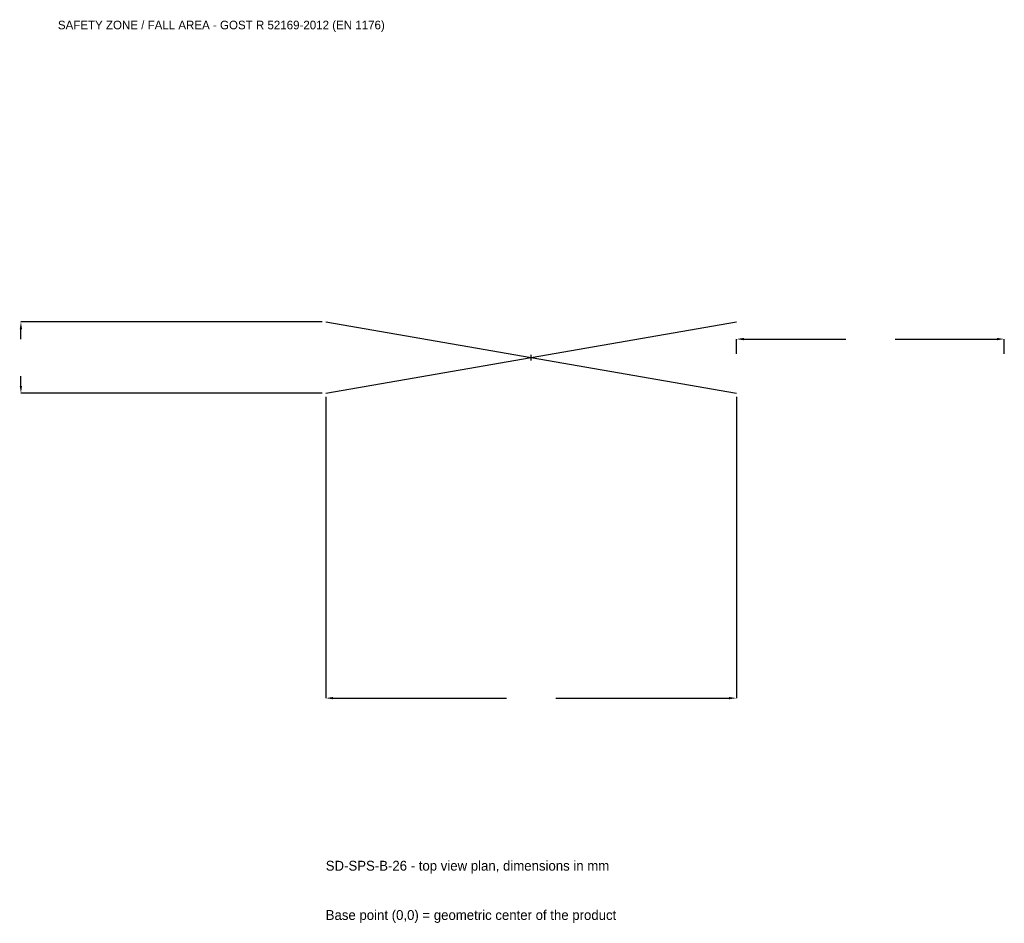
# Model space of a CAD drawing. Extents: x -2864 to 2650, y -3168 to 1892.
import ezdxf

# ---------------------------------------------------------------- set-up
doc = ezdxf.new("R2010")
doc.units = 0
for name, color, linetype in [('GP_MAF_zona_bezopasnosti', 1, 'Continuous'), ('ZSK_DANNYE', 3, 'Continuous'), ('ZSK_KONTUR', 7, 'Continuous'), ('ZSK_RAZMERY', 8, 'Continuous')]:
    doc.layers.add(name, color=color, linetype=linetype)
doc.dimstyles.new('ORION', dxfattribs={"dimtxt": 69, "dimasz": 41.4, "dimexe": 1.25, "dimexo": 20.7, "dimtad": 1, "dimcen": 2.5, "dimazin": 3, "dimtfac": 1, "dimtmove": 0, "dimatfit": 3})

# ---------------------------------------------------------------- blocks, each defined once
blk = doc.blocks.new('_CLOSEDFILLED')
at = {"color": 0, "linetype": 'BYBLOCK'}
blk.add_solid([(-1, 0.16), (0, 0), (-1, -0.16)], dxfattribs=at)
blk = doc.blocks.new('*D1')
for p, q in [((-1150, -220.7), (-1150, -1907)), ((1150, -220.7), (1150, -1907)), ((-1108.6, -1907), (-138, -1907)), ((138, -1907), (1108.6, -1907))]:
    blk.add_line(p, q)
at = {"layer": 'Defpoints'}
for p in [(-1150, -200), (1150, -200), (-1150, -1907)]:
    blk.add_point(p, dxfattribs=at)
at = {"layer": 'ZSK_RAZMERY', "xscale": 41.4, "yscale": 41.4, "rotation": 180}
blk.add_blockref('_CLOSEDFILLED', (-1150, -1907), dxfattribs=at)
at = {"layer": 'ZSK_RAZMERY', "xscale": 41.4, "yscale": 41.4}
blk.add_blockref('_CLOSEDFILLED', (1150, -1907), dxfattribs=at)
blk = doc.blocks.new('*D2')
for p, q in [((-1170.7, 200), (-2857, 200)), ((-2857, 103.5), (-2857, 158.6)), ((-2857, -158.6), (-2857, -103.5)), ((-1170.7, -200), (-2857, -200))]:
    blk.add_line(p, q)
at = {"layer": 'Defpoints'}
for p in [(-1150, 200), (-2857, -200), (-1150, -200)]:
    blk.add_point(p, dxfattribs=at)
at = {"layer": 'ZSK_RAZMERY', "xscale": 41.4, "yscale": 41.4}
for p, rotation in [((-2857, 200), 90), ((-2857, -200), 270)]:
    blk.add_blockref('_CLOSEDFILLED', p, dxfattribs=dict(at, rotation=rotation))
blk = doc.blocks.new('*D3')
for p, q in [((1150, 20.7), (1150, 103.5)), ((1191.4, 103.5), (1762, 103.5)), ((2038, 103.5), (2608.6, 103.5)), ((2650, 20.7), (2650, 103.5))]:
    blk.add_line(p, q)
at = {"layer": 'Defpoints'}
for p in [(1150, 103.5), (1150, 0), (2650, 0)]:
    blk.add_point(p, dxfattribs=at)
at = {"layer": 'ZSK_RAZMERY', "xscale": 41.4, "yscale": 41.4, "rotation": 180}
blk.add_blockref('_CLOSEDFILLED', (1150, 103.5), dxfattribs=at)
at = {"layer": 'ZSK_RAZMERY', "xscale": 41.4, "yscale": 41.4}
blk.add_blockref('_CLOSEDFILLED', (2650, 103.5), dxfattribs=at)
blk = doc.blocks.new('B1')
at = {"layer": 'ZSK_KONTUR'}
for p, q in [((-1150, -200), (1150, 200)), ((-1150, 200), (1150, -200))]:
    blk.add_line(p, q, dxfattribs=at)
at = {"layer": 'ZSK_RAZMERY'}
for p, q in [((-16, 0), (16, 0)), ((0, -16), (0, 16))]:
    blk.add_line(p, q, dxfattribs=at)
at = {"layer": 'GP_MAF_zona_bezopasnosti', "color": 1}
blk.add_text('SAFETY ZONE / FALL AREA - GOST R 52169-2012 (EN 1176)', height=48.3, dxfattribs=at).set_placement((-2650, 1838))
at = {"layer": 'ZSK_RAZMERY'}
dim = blk.add_linear_dim(base=(-2857, -200), p1=(-1150, -200), p2=(-1150, 200), angle=90, dimstyle='ORION', dxfattribs=at)
dim.commit()
dim.dimension.update_dxf_attribs({"geometry": '*D2', "text_midpoint": (-2857, 0)})
for base, p1, p2, picture, middle in [((1150, 103.5), (1150, 0), (2650, 0), '*D3', (1900, 103.5)), ((-1150, -1907), (-1150, -200), (1150, -200), '*D1', (0, -1907))]:
    dim = blk.add_linear_dim(base=base, p1=p1, p2=p2, dimstyle='ORION', dxfattribs=at)
    dim.commit()
    dim.dimension.update_dxf_attribs({"geometry": picture, "text_midpoint": middle})

msp = doc.modelspace()

# ---------------------------------------------------------------- block references
msp.add_blockref('B1', (0, 0))

# ---------------------------------------------------------------- texts
at = {"layer": 'ZSK_DANNYE', "color": 3}
msp.add_text('SD-SPS-B-26 - top view plan, dimensions in mm', height=55.2, dxfattribs=at).set_placement((-1150, -2873))
at = {"layer": 'ZSK_DANNYE', "color": 7}
msp.add_text('Base point (0,0) = geometric center of the product', height=55.2, dxfattribs=at).set_placement((-1150, -3149))

doc.saveas('drawing.dxf')
